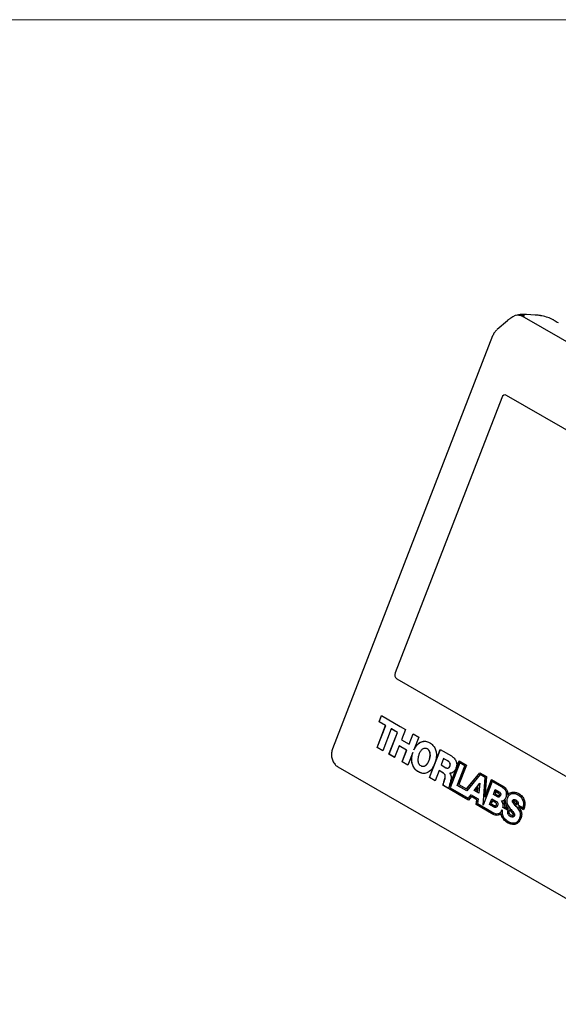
# Model space of a CAD drawing. Header units: millimetres. Extents: x 2 to 278, y 1 to 215.
# Tile 7 of 8: x 140 to 189, y 125 to 215. Entities that reach past the tile are written whole.
import ezdxf

# ---------------------------------------------------------------- set-up
doc = ezdxf.new("R2010")
doc.units = ezdxf.units.MM

msp = doc.modelspace()

# ---------------------------------------------------------------- linework, layer by layer
at = {"color": 7, "linetype": 'Continuous', "lineweight": 18}
msp.add_line((1.579, 214.645), (277.989, 214.645), dxfattribs=at)
at = {"color": 7, "linetype": 'Continuous', "lineweight": 25}
for p, q in [((186.627, 187.813), (185.843, 187.858)), ((184.101, 187.293), (183.161, 186.495)), ((184.101, 187.293), (184.117, 187.306)), ((184.307, 187.452), (184.117, 187.306)), ((184.592, 187.649), (184.313, 187.455)), ((223.311, 165.857), (185.441, 187.719)), ((182.759, 185.911), (168.206, 148.401)), ((183.592, 180.306), (173.898, 155.319)), ((218.195, 160.787), (184.027, 180.512)), ((174.043, 154.778), (208.211, 135.054)), ((172.44, 150.853), (172.661, 151.423)), ((172.455, 150.851), (172.674, 151.416)), ((172.661, 151.423), (174.362, 150.442)), ((172.265, 148.535), (173.032, 150.511)), ((172.28, 148.534), (173.047, 150.51)), ((173.032, 150.511), (172.44, 150.853)), ((172.455, 150.851), (172.44, 150.853)), ((173.047, 150.51), (172.455, 150.851)), ((173.047, 150.51), (173.032, 150.511)), ((174.362, 150.442), (174.362, 150.441)), ((174.362, 150.441), (174.846, 150.162)), ((173.549, 150.213), (172.782, 148.237)), ((173.341, 147.914), (174.108, 149.89)), ((173.356, 147.912), (174.123, 149.889)), ((174.108, 149.89), (173.549, 150.213)), ((173.564, 150.211), (173.549, 150.213)), ((174.123, 149.889), (173.564, 150.211)), ((174.123, 149.889), (174.108, 149.89)), ((174.846, 150.162), (174.486, 149.235)), ((175.167, 148.842), (175.527, 149.769)), ((175.182, 148.84), (175.54, 149.761)), ((175.527, 149.769), (176.044, 149.471)), ((176.044, 149.471), (175.594, 148.312)), ((172.782, 148.237), (172.265, 148.535)), ((172.28, 148.534), (172.265, 148.535)), ((172.784, 148.243), (172.28, 148.534)), ((174.265, 148.664), (173.858, 147.615)), ((174.946, 148.271), (174.265, 148.664)), ((174.28, 148.663), (174.265, 148.664)), ((174.961, 148.27), (174.28, 148.663)), ((174.486, 149.235), (175.167, 148.842)), ((175.182, 148.84), (175.167, 148.842)), ((173.858, 147.615), (173.341, 147.914)), ((173.356, 147.912), (173.341, 147.914)), ((173.86, 147.622), (173.356, 147.912)), ((174.539, 147.222), (174.946, 148.271)), ((174.554, 147.221), (174.961, 148.27)), ((174.961, 148.27), (174.946, 148.271)), ((175.505, 148.082), (175.056, 146.924)), ((175.52, 148.08), (175.505, 148.082)), ((175.61, 148.311), (175.594, 148.312)), ((176.66, 148.447), (176.645, 148.449)), ((177.011, 145.795), (177.999, 148.342)), ((177.027, 145.794), (178.012, 148.334)), ((177.999, 148.342), (179.011, 147.758)), ((168.695, 146.779), (206.085, 125.195)), ((175.056, 146.924), (174.539, 147.222)), ((174.554, 147.221), (174.539, 147.222)), ((175.058, 146.93), (174.554, 147.221)), ((176.405, 146.82), (176.42, 146.819)), ((178.31, 147.511), (178.087, 146.937)), ((178.087, 146.937), (178.521, 146.687)), ((178.721, 147.274), (178.31, 147.511)), ((178.325, 147.51), (178.31, 147.511)), ((178.737, 147.273), (178.325, 147.51)), ((178.775, 144.858), (179.727, 147.313)), ((178.79, 144.857), (179.74, 147.305)), ((179.777, 147.127), (178.899, 144.864)), ((179.552, 145.08), (180.242, 146.858)), ((179.567, 145.078), (180.257, 146.857)), ((180.391, 146.929), (179.701, 145.151)), ((179.727, 147.313), (180.391, 146.929)), ((180.242, 146.858), (179.777, 147.127)), ((179.792, 147.125), (179.777, 147.127)), ((180.257, 146.857), (179.792, 147.125)), ((180.257, 146.857), (180.242, 146.858)), ((176.427, 146.173), (176.025, 146.306)), ((177.888, 146.424), (177.528, 145.497)), ((178.28, 146.198), (177.888, 146.424)), ((177.903, 146.423), (177.888, 146.424)), ((178.295, 146.197), (177.903, 146.423)), ((178.637, 146.647), (178.653, 146.646)), ((178.869, 146.181), (178.866, 146.174)), ((180.384, 144.757), (181.598, 146.232)), ((180.399, 144.755), (181.609, 146.226)), ((181.617, 146.064), (180.402, 144.589)), ((181.598, 146.232), (182.208, 145.88)), ((182.09, 145.791), (181.617, 146.064)), ((181.632, 146.063), (181.617, 146.064)), ((182.105, 145.79), (181.632, 146.063)), ((182.208, 145.88), (182.063, 144.049)), ((177.528, 145.497), (177.011, 145.795)), ((177.027, 145.794), (177.011, 145.795)), ((177.531, 145.503), (177.027, 145.794)), ((178.749, 144.793), (178.267, 145.071)), ((178.283, 145.07), (178.267, 145.071)), ((178.765, 144.792), (178.283, 145.07)), ((178.382, 145.509), (178.367, 145.51)), ((180.402, 144.589), (179.552, 145.08)), ((179.567, 145.078), (179.552, 145.08)), ((180.406, 144.594), (179.567, 145.078)), ((179.701, 145.151), (180.384, 144.757)), ((181.089, 144.609), (181.608, 145.292)), ((181.104, 144.607), (181.605, 145.266)), ((181.608, 145.292), (181.494, 144.375)), ((181.892, 143.294), (182.09, 145.791)), ((182.721, 145.431), (181.892, 143.294)), ((181.911, 143.343), (182.105, 145.79)), ((182.063, 144.049), (182.67, 145.615)), ((182.078, 144.048), (182.683, 145.607)), ((182.105, 145.79), (182.09, 145.791)), ((182.67, 145.615), (183.605, 145.075)), ((183.556, 144.949), (182.721, 145.431)), ((182.736, 145.43), (182.721, 145.431)), ((183.572, 144.947), (182.736, 145.43)), ((179.877, 144.142), (178.749, 144.793)), ((179.893, 144.14), (178.765, 144.792)), ((178.79, 144.857), (178.775, 144.858)), ((178.899, 144.864), (180.549, 143.911)), ((180.568, 143.743), (179.877, 144.142)), ((180.572, 143.748), (179.893, 144.14)), ((180.399, 144.755), (180.384, 144.757)), ((180.549, 143.911), (180.81, 144.228)), ((180.564, 143.91), (180.821, 144.222)), ((180.829, 144.06), (180.568, 143.743)), ((180.81, 144.228), (181.432, 143.869)), ((181.313, 143.78), (180.829, 144.06)), ((180.844, 144.059), (180.829, 144.06)), ((181.329, 143.779), (180.844, 144.059)), ((181.494, 144.375), (181.089, 144.609)), ((181.104, 144.607), (181.089, 144.609)), ((181.495, 144.382), (181.104, 144.607)), ((181.446, 144.884), (181.276, 144.658)), ((181.276, 144.658), (181.408, 144.582)), ((181.408, 144.582), (181.446, 144.884)), ((181.423, 144.58), (181.408, 144.582)), ((181.423, 144.58), (181.461, 144.883)), ((181.461, 144.883), (181.446, 144.884)), ((182.078, 144.048), (182.063, 144.049)), ((182.836, 144.26), (183.006, 144.698)), ((183.196, 144.052), (182.836, 144.26)), ((182.851, 144.259), (182.836, 144.26)), ((182.851, 144.259), (183.019, 144.69)), ((183.211, 144.051), (182.851, 144.259)), ((183.055, 144.511), (182.984, 144.328)), ((182.984, 144.328), (183.245, 144.178)), ((183.006, 144.698), (183.366, 144.49)), ((183.316, 144.361), (183.055, 144.511)), ((183.071, 144.51), (183.055, 144.511)), ((183.331, 144.359), (183.071, 144.51)), ((183.295, 144.16), (183.31, 144.159)), ((184.163, 144.255), (184.148, 144.256)), ((184.542, 144.468), (184.732, 144.457)), ((184.72, 144.325), (184.705, 144.326)), ((180.564, 143.91), (180.549, 143.911)), ((181.275, 143.335), (181.313, 143.78)), ((182.648, 142.542), (181.275, 143.335)), ((181.291, 143.333), (181.275, 143.335)), ((181.291, 143.333), (181.329, 143.779)), ((182.663, 142.541), (181.291, 143.333)), ((181.329, 143.779), (181.313, 143.78)), ((181.432, 143.869), (181.394, 143.423)), ((181.394, 143.423), (182.7, 142.669)), ((182.481, 143.346), (182.686, 143.873)), ((182.854, 143.131), (182.481, 143.346)), ((182.497, 143.345), (182.481, 143.346)), ((182.497, 143.345), (182.699, 143.866)), ((182.87, 143.13), (182.497, 143.345)), ((182.735, 143.686), (182.63, 143.416)), ((182.63, 143.416), (182.904, 143.259)), ((182.686, 143.873), (183.058, 143.658)), ((183.008, 143.529), (182.735, 143.686)), ((182.751, 143.685), (182.735, 143.686)), ((183.024, 143.527), (182.751, 143.685)), ((183.007, 143.219), (183.023, 143.218)), ((183.579, 143.668), (183.564, 143.67)), ((183.826, 143.172), (184.197, 142.958)), ((183.939, 143.701), (183.924, 143.703)), ((184.742, 143.671), (184.727, 143.672)), ((184.9, 143.359), (184.93, 143.33)), ((184.93, 143.33), (184.955, 143.389)), ((184.945, 143.328), (184.93, 143.33)), ((184.945, 143.328), (184.97, 143.387)), ((185.055, 143.313), (185.521, 143.044)), ((185.568, 142.87), (185.112, 143.133)), ((185.128, 143.132), (185.112, 143.133)), ((185.57, 142.877), (185.128, 143.132)), ((182.663, 142.541), (182.648, 142.542)), ((183.113, 142.504), (183.129, 142.503)), ((183.534, 142.512), (183.518, 142.514)), ((184.172, 142.808), (183.699, 143.081)), ((183.714, 143.079), (183.699, 143.081)), ((184.187, 142.807), (183.714, 143.079)), ((184.187, 142.807), (184.172, 142.808)), ((184.212, 142.957), (184.197, 142.958)), ((184.293, 142.848), (184.266, 142.769)), ((184.403, 142.733), (184.293, 142.848)), ((184.309, 142.846), (184.293, 142.848)), ((184.418, 142.732), (184.309, 142.846)), ((184.548, 142.35), (184.563, 142.349)), ((185.536, 143.043), (185.521, 143.044)), ((185.617, 143), (185.568, 142.87)), ((184.592, 141.663), (184.607, 141.661))]:
    msp.add_line(p, q, dxfattribs=at)
msp.add_arc((185.425, 187.685), 0.0375, 64.83899, 130.43318, dxfattribs=at)
for centre, major_axis, ratio, start_param, end_param in [((184.932, 186.364), (0.235, 1.434), 0.680173, 6.033613, 6.865446), ((186.259, 188.553), (3.294, -1.876), 0.00804, 5.393139, 5.565171), ((183.953, 179.874), (-0.11, 0.677), 0.589623, 5.834038, 7.0696), ((174.4, 155.253), (0.444, 0.405), 0.767976, 2.146228, 3.38179)]:
    msp.add_ellipse(centre, major_axis=major_axis, ratio=ratio, start_param=start_param, end_param=end_param, dxfattribs=at)
for points, knots in [([(184.93, 187.783), (184.945, 187.792), (185.067, 187.864), (185.269, 187.859), (185.496, 187.816), (185.602, 187.761), (185.654, 187.734)], [0, 0, 0, 0, 0.0646553, 0.531634, 0.7706211, 1, 1, 1, 1]), ([(185.843, 187.858), (185.76, 187.862), (185.524, 187.873), (185.302, 187.853), (185.159, 187.841)], [0, 0, 0, 0, 0.353563, 1, 1, 1, 1]), ([(185.593, 187.671), (185.489, 187.723), (185.348, 187.793), (185.197, 187.769), (185.156, 187.762)], [0, 0, 0, 0, 0.734244, 1, 1, 1, 1]), ([(187.111, 187.758), (187.071, 187.765), (186.911, 187.791), (186.749, 187.804), (186.627, 187.813)], [0, 0, 0, 0, 0.250547, 1, 1, 1, 1]), ([(188.311, 187.353), (188.291, 187.366), (188.128, 187.467), (187.773, 187.599), (187.389, 187.715), (187.153, 187.747), (187.107, 187.753)], [0, 0, 0, 0, 0.057095, 0.46258, 0.896136, 1, 1, 1, 1]), ([(183.144, 186.479), (183.067, 186.401), (182.906, 186.238), (182.81, 186.023), (182.759, 185.911)], [0, 0, 0, 0, 0.477948, 1, 1, 1, 1]), ([(175.594, 148.312), (175.687, 148.481), (175.867, 148.809), (176.265, 149.075), (176.676, 149.126), (176.914, 149.018), (177.04, 148.961)], [0, 0, 0, 0, 0.282211, 0.546713, 0.760431, 1, 1, 1, 1]), ([(175.61, 148.311), (175.702, 148.479), (175.882, 148.804), (176.276, 149.081), (176.539, 149.087), (176.653, 149.089)], [0, 0, 0, 0, 0.376694, 0.72975, 1, 1, 1, 1]), ([(177.04, 148.961), (177.144, 148.888), (177.343, 148.75), (177.549, 148.417), (177.657, 148.013), (177.654, 147.541), (177.554, 147.23), (177.503, 147.069)], [0, 0, 0, 0, 0.203858, 0.386488, 0.561743, 0.773047, 1, 1, 1, 1]), ([(168.207, 148.4), (168.171, 148.284), (168.099, 148.047), (168.11, 147.664), (168.214, 147.291), (168.419, 146.993), (168.593, 146.82), (168.695, 146.78), (168.697, 146.78)], [0, 0, 0, 0, 0.194062, 0.395628, 0.6029, 0.812799, 0.996704, 1, 1, 1, 1]), ([(176.01, 146.307), (175.91, 146.376), (175.721, 146.507), (175.519, 146.816), (175.403, 147.191), (175.386, 147.632), (175.465, 147.929), (175.505, 148.082)], [0, 0, 0, 0, 0.205272, 0.389679, 0.56583, 0.776221, 1, 1, 1, 1]), ([(176.025, 146.306), (175.926, 146.375), (175.736, 146.506), (175.534, 146.815), (175.419, 147.189), (175.402, 147.631), (175.48, 147.927), (175.52, 148.08)], [0, 0, 0, 0, 0.205272, 0.389679, 0.56583, 0.776221, 1, 1, 1, 1]), ([(176.064, 147.9), (176.032, 147.805), (175.97, 147.618), (175.954, 147.352), (176, 147.138), (176.091, 146.98), (176.228, 146.869), (176.385, 146.81), (176.544, 146.824), (176.708, 146.917), (176.867, 147.1), (176.946, 147.277), (176.986, 147.368)], [0, 0, 0, 0, 0.12946, 0.251487, 0.329377, 0.409383, 0.499956, 0.590575, 0.670607, 0.748509, 0.87054, 1, 1, 1, 1]), ([(176.986, 147.368), (177.018, 147.464), (177.08, 147.65), (177.096, 147.916), (177.05, 148.13), (176.959, 148.289), (176.822, 148.399), (176.665, 148.459), (176.506, 148.444), (176.342, 148.352), (176.183, 148.168), (176.104, 147.991), (176.064, 147.9)], [0, 0, 0, 0, 0.129499, 0.251535, 0.329428, 0.409444, 0.500044, 0.590598, 0.670588, 0.748469, 0.870502, 1, 1, 1, 1]), ([(177.001, 147.366), (177.033, 147.462), (177.095, 147.649), (177.111, 147.915), (177.065, 148.129), (176.974, 148.289), (176.837, 148.393), (176.725, 148.452), (176.664, 148.445), (176.66, 148.445)], [0, 0, 0, 0, 0.216926, 0.421352, 0.551832, 0.68587, 0.837635, 0.989325, 1, 1, 1, 1]), ([(179.011, 147.758), (179.104, 147.694), (179.284, 147.57), (179.446, 147.308), (179.5, 147.06), (179.495, 146.847), (179.451, 146.711), (179.427, 146.64)], [0, 0, 0, 0, 0.288418, 0.557362, 0.694678, 0.838287, 1, 1, 1, 1]), ([(177.503, 147.069), (177.413, 146.881), (177.239, 146.518), (176.827, 146.207), (176.393, 146.136), (176.142, 146.248), (176.01, 146.307)], [0, 0, 0, 0, 0.285799, 0.550314, 0.762155, 1, 1, 1, 1]), ([(176.42, 146.821), (176.467, 146.821), (176.562, 146.822), (176.724, 146.917), (176.882, 147.099), (176.961, 147.275), (177.001, 147.366)], [0, 0, 0, 0, 0.182664, 0.375966, 0.678765, 1, 1, 1, 1]), ([(178.521, 146.687), (178.548, 146.674), (178.599, 146.648), (178.68, 146.642), (178.757, 146.671), (178.828, 146.741), (178.859, 146.811), (178.876, 146.849)], [0, 0, 0, 0, 0.211141, 0.392733, 0.559948, 0.763464, 1, 1, 1, 1]), ([(178.653, 146.649), (178.667, 146.647), (178.706, 146.643), (178.772, 146.67), (178.843, 146.739), (178.875, 146.81), (178.891, 146.848)], [0, 0, 0, 0, 0.145531, 0.380815, 0.667176, 1, 1, 1, 1]), ([(178.876, 146.849), (178.887, 146.882), (178.907, 146.945), (178.902, 147.045), (178.869, 147.136), (178.807, 147.217), (178.751, 147.254), (178.721, 147.274)], [0, 0, 0, 0, 0.196906, 0.371249, 0.543264, 0.76027, 1, 1, 1, 1]), ([(178.891, 146.848), (178.902, 146.881), (178.922, 146.944), (178.917, 147.044), (178.884, 147.135), (178.822, 147.216), (178.766, 147.253), (178.737, 147.273)], [0, 0, 0, 0, 0.196906, 0.371249, 0.543264, 0.76027, 1, 1, 1, 1]), ([(178.367, 145.51), (178.408, 145.639), (178.459, 145.797), (178.44, 145.99), (178.41, 146.074), (178.356, 146.148), (178.306, 146.18), (178.28, 146.198)], [0, 0, 0, 0, 0.50514, 0.617968, 0.730866, 0.854026, 1, 1, 1, 1]), ([(178.382, 145.509), (178.423, 145.638), (178.474, 145.796), (178.455, 145.989), (178.425, 146.072), (178.371, 146.146), (178.322, 146.179), (178.295, 146.197)], [0, 0, 0, 0, 0.50514, 0.617968, 0.730866, 0.854026, 1, 1, 1, 1]), ([(178.866, 146.174), (178.907, 146.115), (178.988, 146), (179, 145.708), (178.949, 145.516), (178.918, 145.397)], [0, 0, 0, 0, 0.28002, 0.555637, 1, 1, 1, 1]), ([(179.427, 146.64), (179.394, 146.566), (179.327, 146.422), (179.182, 146.273), (179.025, 146.187), (178.921, 146.183), (178.869, 146.181)], [0, 0, 0, 0, 0.282953, 0.557633, 0.77353, 1, 1, 1, 1]), ([(178.267, 145.071), (178.267, 145.092), (178.267, 145.138), (178.284, 145.227), (178.316, 145.353), (178.348, 145.452), (178.367, 145.51)], [0, 0, 0, 0, 0.135278, 0.302518, 0.593197, 1, 1, 1, 1]), ([(178.283, 145.07), (178.283, 145.091), (178.282, 145.137), (178.299, 145.225), (178.332, 145.351), (178.364, 145.451), (178.382, 145.509)], [0, 0, 0, 0, 0.135278, 0.302518, 0.593197, 1, 1, 1, 1]), ([(178.918, 145.397), (178.886, 145.305), (178.825, 145.131), (178.791, 144.946), (178.775, 144.858)], [0, 0, 0, 0, 0.526076, 1, 1, 1, 1]), ([(183.98, 144.006), (183.999, 144.062), (184.034, 144.166), (184.042, 144.328), (184.014, 144.472), (183.936, 144.642), (183.781, 144.812), (183.633, 144.902), (183.556, 144.949)], [0, 0, 0, 0, 0.142593, 0.265553, 0.380215, 0.495249, 0.739991, 1, 1, 1, 1]), ([(183.996, 144.004), (184.014, 144.06), (184.049, 144.165), (184.057, 144.327), (184.03, 144.471), (183.951, 144.64), (183.796, 144.811), (183.648, 144.901), (183.572, 144.947)], [0, 0, 0, 0, 0.142593, 0.265553, 0.380215, 0.495249, 0.739991, 1, 1, 1, 1]), ([(183.605, 145.075), (183.741, 144.994), (183.961, 144.864), (184.077, 144.601), (184.121, 144.5)], [0, 0, 0, 0, 0.6184812, 1, 1, 1, 1]), ([(183.47, 144.159), (183.458, 144.132), (183.435, 144.083), (183.379, 144.037), (183.318, 144.019), (183.255, 144.024), (183.215, 144.043), (183.196, 144.052)], [0, 0, 0, 0, 0.223041, 0.413371, 0.593518, 0.802457, 1, 1, 1, 1]), ([(183.301, 144.025), (183.291, 144.025), (183.259, 144.026), (183.231, 144.041), (183.211, 144.051)], [0, 0, 0, 0, 0.328737, 1, 1, 1, 1]), ([(183.245, 144.178), (183.254, 144.173), (183.273, 144.163), (183.3, 144.158), (183.324, 144.163), (183.342, 144.172), (183.359, 144.19), (183.366, 144.207), (183.37, 144.215)], [0, 0, 0, 0, 0.199217, 0.441178, 0.566414, 0.695001, 0.834977, 1, 1, 1, 1]), ([(183.31, 144.16), (183.314, 144.16), (183.323, 144.158), (183.34, 144.162), (183.357, 144.171), (183.374, 144.189), (183.382, 144.205), (183.386, 144.214)], [0, 0, 0, 0, 0.119279, 0.316655, 0.519312, 0.739919, 1, 1, 1, 1]), ([(183.37, 144.215), (183.375, 144.227), (183.384, 144.251), (183.384, 144.289), (183.369, 144.318), (183.347, 144.341), (183.327, 144.354), (183.316, 144.361)], [0, 0, 0, 0, 0.20128, 0.416015, 0.557447, 0.74495, 1, 1, 1, 1]), ([(183.366, 144.49), (183.392, 144.472), (183.442, 144.438), (183.485, 144.363), (183.497, 144.289), (183.492, 144.224), (183.478, 144.182), (183.47, 144.159)], [0, 0, 0, 0, 0.274342, 0.53165, 0.669543, 0.821481, 1, 1, 1, 1]), ([(185.094, 144.197), (185.006, 144.239), (184.83, 144.324), (184.547, 144.345), (184.318, 144.251), (184.171, 144.091), (184.122, 143.982), (184.096, 143.926)], [0, 0, 0, 0, 0.254866, 0.505649, 0.743039, 0.865418, 1, 1, 1, 1]), ([(184.121, 144.5), (184.132, 144.456), (184.15, 144.376), (184.148, 144.293), (184.148, 144.256)], [0, 0, 0, 0, 0.560209, 1, 1, 1, 1]), ([(184.148, 144.256), (184.21, 144.315), (184.325, 144.422), (184.463, 144.454), (184.527, 144.469)], [0, 0, 0, 0, 0.542536, 1, 1, 1, 1]), ([(184.163, 144.255), (184.226, 144.313), (184.34, 144.421), (184.479, 144.453), (184.542, 144.468)], [0, 0, 0, 0, 0.542536, 1, 1, 1, 1]), ([(184.527, 144.469), (184.641, 144.473), (184.854, 144.48), (185.048, 144.382), (185.138, 144.336)], [0, 0, 0, 0, 0.537552, 1, 1, 1, 1]), ([(185.11, 144.196), (185.021, 144.243), (184.896, 144.311), (184.76, 144.311), (184.719, 144.312)], [0, 0, 0, 0, 0.704726, 1, 1, 1, 1]), ([(185.521, 143.044), (185.548, 143.137), (185.601, 143.311), (185.578, 143.586), (185.481, 143.832), (185.317, 144.047), (185.169, 144.146), (185.094, 144.197)], [0, 0, 0, 0, 0.1995822, 0.3782963, 0.5554364, 0.7732823, 1, 1, 1, 1]), ([(185.536, 143.043), (185.564, 143.135), (185.617, 143.31), (185.594, 143.584), (185.497, 143.83), (185.332, 144.045), (185.185, 144.145), (185.11, 144.196)], [0, 0, 0, 0, 0.1995822, 0.3782963, 0.5554364, 0.7732823, 1, 1, 1, 1]), ([(185.138, 144.336), (185.246, 144.26), (185.456, 144.111), (185.657, 143.765), (185.722, 143.364), (185.653, 143.126), (185.617, 143)], [0, 0, 0, 0, 0.2845429, 0.5556616, 0.7659107, 1, 1, 1, 1]), ([(183.206, 143.25), (183.192, 143.219), (183.166, 143.162), (183.105, 143.102), (183.03, 143.077), (182.943, 143.086), (182.885, 143.116), (182.854, 143.131)], [0, 0, 0, 0, 0.201289, 0.372971, 0.539065, 0.752799, 1, 1, 1, 1]), ([(183.008, 143.085), (182.993, 143.086), (182.945, 143.087), (182.9, 143.113), (182.87, 143.13)], [0, 0, 0, 0, 0.303472, 1, 1, 1, 1]), ([(182.904, 143.259), (182.924, 143.248), (182.959, 143.229), (183.006, 143.217), (183.039, 143.22), (183.067, 143.233), (183.089, 143.262), (183.099, 143.288), (183.104, 143.3)], [0, 0, 0, 0, 0.28904, 0.494469, 0.613832, 0.710466, 0.859754, 1, 1, 1, 1]), ([(183.104, 143.3), (183.108, 143.312), (183.117, 143.335), (183.125, 143.375), (183.119, 143.419), (183.097, 143.459), (183.06, 143.497), (183.027, 143.517), (183.008, 143.529)], [0, 0, 0, 0, 0.121362, 0.25236, 0.39755, 0.541691, 0.735452, 1, 1, 1, 1]), ([(183.058, 143.658), (183.094, 143.635), (183.161, 143.592), (183.222, 143.498), (183.239, 143.407), (183.233, 143.329), (183.216, 143.278), (183.206, 143.25)], [0, 0, 0, 0, 0.297787, 0.554612, 0.686178, 0.830062, 1, 1, 1, 1]), ([(183.564, 143.67), (183.612, 143.677), (183.707, 143.692), (183.828, 143.773), (183.922, 143.879), (183.961, 143.963), (183.98, 144.006)], [0, 0, 0, 0, 0.282335, 0.558148, 0.775694, 1, 1, 1, 1]), ([(183.699, 143.081), (183.708, 143.142), (183.726, 143.262), (183.7, 143.429), (183.645, 143.568), (183.591, 143.635), (183.564, 143.67)], [0, 0, 0, 0, 0.281762, 0.554464, 0.771878, 1, 1, 1, 1]), ([(183.579, 143.668), (183.628, 143.676), (183.723, 143.691), (183.843, 143.772), (183.937, 143.878), (183.976, 143.962), (183.996, 144.004)], [0, 0, 0, 0, 0.282335, 0.558148, 0.775694, 1, 1, 1, 1]), ([(183.714, 143.079), (183.723, 143.14), (183.742, 143.261), (183.715, 143.427), (183.66, 143.566), (183.607, 143.634), (183.579, 143.668)], [0, 0, 0, 0, 0.281762, 0.554464, 0.771878, 1, 1, 1, 1]), ([(183.924, 143.703), (183.896, 143.677), (183.847, 143.632), (183.791, 143.602), (183.766, 143.589)], [0, 0, 0, 0, 0.555732, 1, 1, 1, 1]), ([(183.766, 143.589), (183.79, 143.515), (183.835, 143.383), (183.829, 143.237), (183.826, 143.172)], [0, 0, 0, 0, 0.557115, 1, 1, 1, 1]), ([(183.979, 143.318), (183.957, 143.388), (183.919, 143.511), (183.922, 143.645), (183.924, 143.703)], [0, 0, 0, 0, 0.568809, 1, 1, 1, 1]), ([(183.995, 143.316), (183.973, 143.386), (183.934, 143.509), (183.938, 143.644), (183.939, 143.701)], [0, 0, 0, 0, 0.5688093, 1, 1, 1, 1]), ([(184.197, 142.958), (184.15, 143.018), (184.065, 143.126), (184.006, 143.258), (183.979, 143.318)], [0, 0, 0, 0, 0.552869, 1, 1, 1, 1]), ([(184.212, 142.957), (184.165, 143.016), (184.08, 143.124), (184.021, 143.257), (183.995, 143.316)], [0, 0, 0, 0, 0.552869, 1, 1, 1, 1]), ([(184.096, 143.926), (184.073, 143.852), (184.029, 143.715), (184.04, 143.501), (184.131, 143.23), (184.263, 143.077), (184.357, 142.968)], [0, 0, 0, 0, 0.207334, 0.387311, 0.563286, 1, 1, 1, 1]), ([(184.971, 143.101), (184.866, 143.204), (184.723, 143.343), (184.584, 143.527), (184.558, 143.631), (184.57, 143.677), (184.575, 143.699)], [0, 0, 0, 0, 0.617995, 0.835369, 0.919223, 1, 1, 1, 1]), ([(184.575, 143.699), (184.583, 143.716), (184.597, 143.747), (184.641, 143.793), (184.739, 143.825), (184.816, 143.787), (184.869, 143.761)], [0, 0, 0, 0, 0.136311, 0.257178, 0.49062, 1, 1, 1, 1]), ([(184.987, 143.099), (184.881, 143.202), (184.738, 143.341), (184.599, 143.525), (184.573, 143.63), (184.585, 143.675), (184.591, 143.697)], [0, 0, 0, 0, 0.617995, 0.835369, 0.919223, 1, 1, 1, 1]), ([(184.591, 143.697), (184.598, 143.714), (184.613, 143.746), (184.656, 143.79), (184.707, 143.815), (184.741, 143.802), (184.75, 143.799)], [0, 0, 0, 0, 0.235662, 0.444625, 0.848214, 1, 1, 1, 1]), ([(184.822, 143.639), (184.821, 143.64), (184.818, 143.641), (184.81, 143.646), (184.789, 143.656), (184.753, 143.669), (184.717, 143.676), (184.691, 143.668), (184.678, 143.659), (184.673, 143.649), (184.67, 143.644)], [0, 0, 0, 0, 0.0203269, 0.0591045, 0.1672412, 0.4336445, 0.7451474, 0.8346874, 0.9169987, 1, 1, 1, 1]), ([(184.67, 143.644), (184.671, 143.639), (184.674, 143.625), (184.687, 143.6), (184.719, 143.554), (184.791, 143.47), (184.857, 143.403), (184.9, 143.359)], [0, 0, 0, 0, 0.042212, 0.099366, 0.21713, 0.487699, 1, 1, 1, 1]), ([(184.967, 143.479), (184.961, 143.496), (184.947, 143.532), (184.897, 143.589), (184.852, 143.619), (184.822, 143.639)], [0, 0, 0, 0, 0.216819, 0.484378, 1, 1, 1, 1]), ([(184.982, 143.478), (184.976, 143.494), (184.962, 143.531), (184.913, 143.588), (184.867, 143.618), (184.837, 143.638)], [0, 0, 0, 0, 0.216819, 0.484378, 1, 1, 1, 1]), ([(184.869, 143.761), (184.904, 143.738), (184.972, 143.692), (185.054, 143.592), (185.088, 143.48), (185.081, 143.383), (185.064, 143.337), (185.055, 143.313)], [0, 0, 0, 0, 0.261837, 0.511773, 0.743272, 0.864032, 1, 1, 1, 1]), ([(184.955, 143.389), (184.959, 143.4), (184.967, 143.419), (184.972, 143.45), (184.969, 143.469), (184.967, 143.479)], [0, 0, 0, 0, 0.383106, 0.669054, 1, 1, 1, 1]), ([(184.97, 143.387), (184.975, 143.398), (184.982, 143.417), (184.987, 143.449), (184.984, 143.468), (184.982, 143.478)], [0, 0, 0, 0, 0.383106, 0.669054, 1, 1, 1, 1]), ([(185.112, 143.133), (185.163, 143.071), (185.255, 142.956), (185.318, 142.813), (185.346, 142.748)], [0, 0, 0, 0, 0.547403, 1, 1, 1, 1]), ([(183.357, 142.405), (183.298, 142.386), (183.174, 142.347), (182.926, 142.384), (182.758, 142.48), (182.648, 142.542)], [0, 0, 0, 0, 0.243077, 0.506947, 1, 1, 1, 1]), ([(183.115, 142.37), (183.076, 142.373), (182.916, 142.384), (182.773, 142.473), (182.663, 142.541)], [0, 0, 0, 0, 0.239891, 1, 1, 1, 1]), ([(182.7, 142.669), (182.797, 142.613), (182.976, 142.509), (183.231, 142.488), (183.41, 142.573), (183.534, 142.694), (183.593, 142.807), (183.624, 142.867)], [0, 0, 0, 0, 0.3091334, 0.5718855, 0.7022767, 0.8405809, 1, 1, 1, 1]), ([(183.13, 142.521), (183.183, 142.513), (183.283, 142.498), (183.426, 142.573), (183.549, 142.692), (183.608, 142.805), (183.64, 142.865)], [0, 0, 0, 0, 0.262897, 0.487397, 0.725521, 1, 1, 1, 1]), ([(183.518, 142.514), (183.49, 142.489), (183.439, 142.446), (183.382, 142.417), (183.357, 142.405)], [0, 0, 0, 0, 0.560852, 1, 1, 1, 1]), ([(183.591, 142.253), (183.573, 142.3), (183.541, 142.383), (183.525, 142.474), (183.518, 142.514)], [0, 0, 0, 0, 0.565156, 1, 1, 1, 1]), ([(183.606, 142.251), (183.588, 142.298), (183.556, 142.381), (183.54, 142.473), (183.534, 142.512)], [0, 0, 0, 0, 0.565156, 1, 1, 1, 1]), ([(184.107, 141.694), (183.984, 141.776), (183.777, 141.913), (183.645, 142.154), (183.591, 142.253)], [0, 0, 0, 0, 0.59264, 1, 1, 1, 1]), ([(184.122, 141.693), (183.999, 141.774), (183.792, 141.912), (183.66, 142.153), (183.606, 142.251)], [0, 0, 0, 0, 0.59264, 1, 1, 1, 1]), ([(183.624, 142.867), (183.617, 142.737), (183.602, 142.484), (183.788, 142.072), (184.017, 141.913), (184.162, 141.811)], [0, 0, 0, 0, 0.27835, 0.541116, 1, 1, 1, 1]), ([(184.362, 142.265), (184.328, 142.286), (184.266, 142.325), (184.189, 142.406), (184.144, 142.499), (184.13, 142.598), (184.139, 142.702), (184.16, 142.771), (184.172, 142.808)], [0, 0, 0, 0, 0.210467, 0.391458, 0.554272, 0.683635, 0.828238, 1, 1, 1, 1]), ([(184.377, 142.263), (184.344, 142.285), (184.281, 142.324), (184.204, 142.405), (184.159, 142.497), (184.145, 142.597), (184.154, 142.7), (184.175, 142.769), (184.187, 142.807)], [0, 0, 0, 0, 0.210467, 0.391458, 0.554272, 0.683635, 0.828238, 1, 1, 1, 1]), ([(184.266, 142.769), (184.258, 142.742), (184.242, 142.693), (184.235, 142.614), (184.253, 142.545), (184.291, 142.489), (184.344, 142.44), (184.389, 142.412), (184.413, 142.397)], [0, 0, 0, 0, 0.173287, 0.324537, 0.473583, 0.610598, 0.781941, 1, 1, 1, 1]), ([(184.357, 142.968), (184.463, 142.864), (184.607, 142.721), (184.741, 142.52), (184.763, 142.405), (184.749, 142.355), (184.742, 142.329)], [0, 0, 0, 0, 0.601576, 0.821549, 0.910919, 1, 1, 1, 1]), ([(184.742, 142.329), (184.733, 142.31), (184.716, 142.273), (184.677, 142.233), (184.632, 142.209), (184.563, 142.195), (184.469, 142.21), (184.399, 142.246), (184.362, 142.265)], [0, 0, 0, 0, 0.121058, 0.232011, 0.342313, 0.458264, 0.715023, 1, 1, 1, 1]), ([(184.557, 142.205), (184.535, 142.207), (184.472, 142.211), (184.414, 142.243), (184.377, 142.263)], [0, 0, 0, 0, 0.358795, 1, 1, 1, 1]), ([(184.64, 142.396), (184.641, 142.401), (184.644, 142.412), (184.641, 142.435), (184.621, 142.484), (184.542, 142.59), (184.461, 142.673), (184.403, 142.733)], [0, 0, 0, 0, 0.0326, 0.070235, 0.145242, 0.386566, 1, 1, 1, 1]), ([(184.413, 142.397), (184.454, 142.377), (184.514, 142.349), (184.589, 142.348), (184.625, 142.368), (184.635, 142.387), (184.64, 142.396)], [0, 0, 0, 0, 0.538851, 0.789326, 0.895554, 1, 1, 1, 1]), ([(184.655, 142.395), (184.657, 142.4), (184.659, 142.411), (184.656, 142.434), (184.636, 142.483), (184.557, 142.589), (184.476, 142.672), (184.418, 142.732)], [0, 0, 0, 0, 0.0326, 0.0702351, 0.1452418, 0.3865664, 1, 1, 1, 1]), ([(184.563, 142.35), (184.581, 142.349), (184.607, 142.348), (184.641, 142.367), (184.651, 142.385), (184.655, 142.395)], [0, 0, 0, 0, 0.502198, 0.753205, 1, 1, 1, 1]), ([(185.235, 142.126), (185.258, 142.199), (185.301, 142.337), (185.289, 142.554), (185.199, 142.831), (185.066, 142.988), (184.971, 143.101)], [0, 0, 0, 0, 0.203439, 0.383741, 0.561682, 1, 1, 1, 1]), ([(185.25, 142.125), (185.273, 142.198), (185.316, 142.336), (185.304, 142.552), (185.215, 142.829), (185.081, 142.987), (184.987, 143.099)], [0, 0, 0, 0, 0.203439, 0.383741, 0.561682, 1, 1, 1, 1]), ([(185.346, 142.748), (185.364, 142.689), (185.4, 142.572), (185.409, 142.338), (185.361, 142.181), (185.332, 142.083)], [0, 0, 0, 0, 0.282343, 0.554033, 1, 1, 1, 1]), ([(184.769, 141.54), (184.648, 141.537), (184.417, 141.531), (184.208, 141.641), (184.107, 141.694)], [0, 0, 0, 0, 0.521009, 1, 1, 1, 1]), ([(184.594, 141.55), (184.538, 141.551), (184.373, 141.552), (184.222, 141.637), (184.122, 141.693)], [0, 0, 0, 0, 0.336363, 1, 1, 1, 1]), ([(184.162, 141.811), (184.259, 141.763), (184.448, 141.669), (184.753, 141.641), (184.997, 141.754), (185.151, 141.938), (185.206, 142.061), (185.235, 142.126)], [0, 0, 0, 0, 0.257584, 0.501165, 0.733079, 0.858075, 1, 1, 1, 1]), ([(184.608, 141.677), (184.663, 141.669), (184.812, 141.648), (185.012, 141.754), (185.166, 141.936), (185.221, 142.059), (185.25, 142.125)], [0, 0, 0, 0, 0.211429, 0.578044, 0.775641, 1, 1, 1, 1]), ([(185.332, 142.083), (185.296, 142.003), (185.226, 141.85), (185.04, 141.632), (184.872, 141.575), (184.769, 141.54)], [0, 0, 0, 0, 0.2956541, 0.5698665, 1, 1, 1, 1])]:
    msp.add_open_spline(points, degree=3, knots=knots, dxfattribs=at)

doc.saveas('drawing.dxf')
